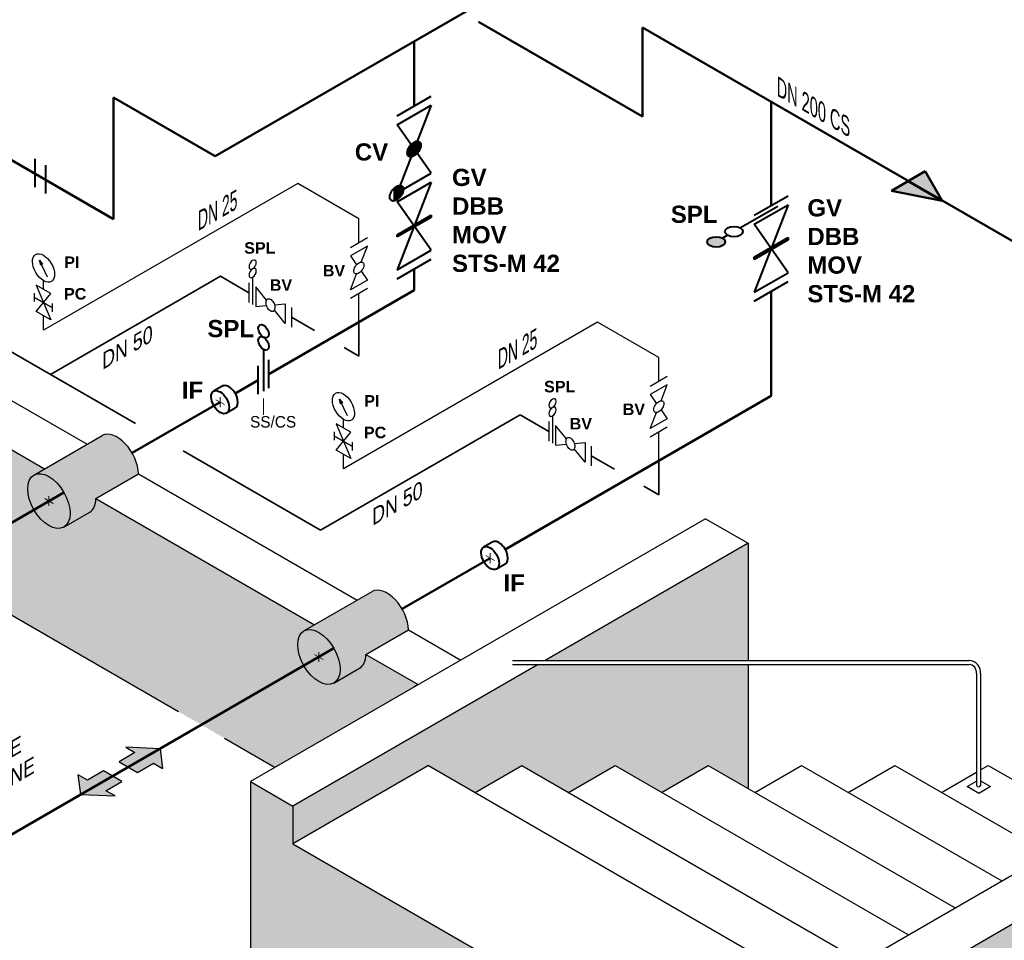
# Model space of a CAD drawing. Header units: millimetres. Extents: x 244 to 2461, y -1517 to 72.
# Tile 13 of 32: x 1331 to 1531, y -1249 to -1061. Entities that reach past the tile are written whole.
import ezdxf

# ---------------------------------------------------------------- set-up
doc = ezdxf.new("R2010")
doc.units = ezdxf.units.MM
doc.linetypes.add('ACAD_ISO10W100', pattern=[18, 12, -3, 0, -3])
for name, color, linetype, lineweight in [('Achsen', 253, 'ACAD_ISO10W100', 15), ('Armatur-Entleerung', 7, 'Continuous', 30), ('Armaturen-Einlagerung', 7, 'Continuous', 40), ('Einlagerung', 5, 'Continuous', 50), ('Entleerung', 74, 'Continuous', 35), ('Pfeile', 1, 'Continuous', 18), ('Stickstoffsystem', 200, 'Continuous', 25), ('Text', 7, 'Continuous', 18), ('Text groß', 7, 'Continuous', 18)]:
    doc.layers.add(name, color=color, linetype=linetype, lineweight=lineweight)
for name, color, linetype in [('ANLAGEN', 7, 'Continuous'), ('DN 025-', 8, 'Continuous'), ('effekte', 7, 'Continuous'), ('gebäude', 8, 'Continuous'), ('rohrdurchführung', 7, 'Continuous')]:
    doc.layers.add(name, color=color, linetype=linetype)
doc.styles.add('isotext', font='arial.ttf', dxfattribs={"oblique": 30, "height": 3})

# ---------------------------------------------------------------- blocks, each defined once
blk = doc.blocks.new('FILOU_N2_83_2')
at = {"layer": 'ANLAGEN', "color": 7, "linetype": 'Continuous'}
for p, q in [((0, 0), (6.4952, 12.4102)), ((6.4952, 12.4102), (6.4952, 8.0801)), ((6.4952, 8.0801), (12.9904, 11.8301)), ((12.9904, 11.8301), (12.9904, 3.1699)), ((0, 0), (6.4952, -4.9104)), ((12.9904, 3.1699), (6.4952, -0.5801)), ((6.4952, -0.5801), (6.4952, -4.9103))]:
    blk.add_line(p, q, dxfattribs=at)

msp = doc.modelspace()

# ---------------------------------------------------------------- hatches: boundary and pattern name
at = {"layer": 'Armaturen-Einlagerung'}
h = msp.add_hatch(color=256, dxfattribs=at)
edge = h.paths.add_edge_path()
edge.add_ellipse((1472.763945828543, -1106.315486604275), major_axis=(-1.833785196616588, 5.659506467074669e-09), ratio=0.5773502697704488, start_angle=0, end_angle=360)
at = {"layer": 'DN 025-'}
h = msp.add_hatch(color=256, dxfattribs=at)
h.paths.add_polyline_path([(1334.807002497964, -1110.072581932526), (1335.231852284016, -1110.961911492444), (1335.417878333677, -1110.842496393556)])
h.paths.add_polyline_path([(1335.066228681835, -1111.068229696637), (1335.231852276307, -1110.961911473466), (1334.807002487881, -1110.072581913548)])
h = msp.add_hatch(color=256, dxfattribs=at)
h.paths.add_polyline_path([(1395.945444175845, -1138.329083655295), (1396.370293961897, -1139.218413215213), (1396.556320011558, -1139.098998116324)])
h.paths.add_polyline_path([(1396.204670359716, -1139.324731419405), (1396.370293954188, -1139.218413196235), (1395.945444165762, -1138.329083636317)])
at = {"layer": 'effekte', "true_color": 0xc9c8c0}
h = msp.add_hatch(color=9, dxfattribs=at)
edge = h.paths.add_edge_path()
edge.add_line((906.9991178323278, -808.9316157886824), (787.9918579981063, -740.2227422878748))
edge.add_line((787.9918579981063, -740.222742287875), (787.9918579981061, -869.9623724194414))
edge.add_line((787.9918579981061, -869.9623724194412), (1382.826573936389, -1213.390355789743))
edge.add_line((1382.826573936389, -1213.390355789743), (1412.018775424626, -1196.536230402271))
edge.add_line((1412.018775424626, -1196.536230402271), (1401.344040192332, -1190.373169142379))
edge.add_ellipse((1397.01391317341, -1187.873169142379), major_axis=(3.061862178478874, -5.303300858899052), ratio=0.5773502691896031, start_angle=0, end_angle=45.000000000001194, ccw=False)
edge.add_line((1400.075775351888, -1193.176470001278), (1394.239749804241, -1196.54590092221))
edge.add_ellipse((1391.768932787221, -1190.90135998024), major_axis=(3.061862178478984, -5.303300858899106), ratio=0.5773502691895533, start_angle=180.0000000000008, end_angle=360.00000000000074, ccw=False)
edge.add_ellipse((1391.768932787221, -1190.90135998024), major_axis=(3.061862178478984, -5.303300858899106), ratio=0.5773502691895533, start_angle=7.772515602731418e-13, end_angle=180.0000000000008)
edge.add_line((1388.707070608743, -1185.598059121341), (1390.890188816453, -1184.337635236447))
edge.add_line((1390.890188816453, -1184.337635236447), (1346.303971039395, -1158.595770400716))
edge.add_ellipse((1341.973844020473, -1156.095770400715), major_axis=(3.061862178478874, -5.303300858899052), ratio=0.5773502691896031, start_angle=0, end_angle=45.000000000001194, ccw=False)
edge.add_line((1345.035706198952, -1161.399071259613), (1339.199680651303, -1164.768502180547))
edge.add_ellipse((1336.728863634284, -1159.123961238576), major_axis=(3.061862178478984, -5.303300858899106), ratio=0.5773502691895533, start_angle=180.0000000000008, end_angle=360.00000000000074, ccw=False)
edge.add_ellipse((1336.728863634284, -1159.123961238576), major_axis=(3.061862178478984, -5.303300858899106), ratio=0.5773502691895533, start_angle=7.772515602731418e-13, end_angle=180.0000000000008)
edge.add_line((1333.667001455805, -1153.820660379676), (1335.850119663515, -1152.560236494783))
edge.add_line((1335.850119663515, -1152.560236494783), (1044.980056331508, -984.6263271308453))
edge.add_ellipse((1040.649929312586, -982.1263271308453), major_axis=(3.061862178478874, -5.303300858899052), ratio=0.577350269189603, start_angle=0, end_angle=45.000000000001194, ccw=False)
edge.add_line((1043.711791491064, -987.4296279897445), (1037.875765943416, -990.799058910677))
edge.add_ellipse((1035.404948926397, -985.154517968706), major_axis=(3.061862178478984, -5.303300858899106), ratio=0.5773502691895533, start_angle=180.0000000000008, end_angle=360.0000000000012, ccw=False)
edge.add_ellipse((1035.404948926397, -985.154517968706), major_axis=(3.061862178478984, -5.303300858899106), ratio=0.5773502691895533, start_angle=1.245041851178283e-12, end_angle=180.0000000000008)
edge.add_line((1032.343086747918, -979.8512171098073), (1034.526204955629, -978.5907932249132))
edge.add_line((1034.526204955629, -978.5907932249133), (989.9399871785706, -952.8489283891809))
edge.add_ellipse((985.6098601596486, -950.3489283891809), major_axis=(3.061862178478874, -5.303300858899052), ratio=0.5773502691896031, start_angle=0, end_angle=45.000000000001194, ccw=False)
edge.add_line((988.6717223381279, -955.6522292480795), (982.8356967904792, -959.0216601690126))
edge.add_ellipse((980.3648797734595, -953.3771192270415), major_axis=(3.061862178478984, -5.303300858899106), ratio=0.5773502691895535, start_angle=180.0000000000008, end_angle=360.0000000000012, ccw=False)
edge.add_ellipse((980.3648797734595, -953.3771192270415), major_axis=(3.061862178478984, -5.303300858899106), ratio=0.5773502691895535, start_angle=1.245041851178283e-12, end_angle=180.0000000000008)
edge.add_line((977.3030175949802, -948.0738183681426), (979.4861358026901, -946.8133944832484))
edge.add_line((979.4861358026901, -946.8133944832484), (934.8999180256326, -921.0715296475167))
edge.add_ellipse((930.5697910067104, -918.5715296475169), major_axis=(3.061862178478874, -5.303300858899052), ratio=0.577350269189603, start_angle=0, end_angle=45.000000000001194, ccw=False)
edge.add_line((933.6316531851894, -923.8748305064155), (927.7956276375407, -927.2442614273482))
edge.add_ellipse((925.3248106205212, -921.5997204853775), major_axis=(3.061862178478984, -5.303300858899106), ratio=0.5773502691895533, start_angle=180.0000000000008, end_angle=360.0000000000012, ccw=False)
edge.add_ellipse((925.3248106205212, -921.5997204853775), major_axis=(3.061862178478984, -5.303300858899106), ratio=0.5773502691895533, start_angle=1.245041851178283e-12, end_angle=180.0000000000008)
edge.add_line((922.2629484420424, -916.2964196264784), (924.4460666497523, -915.0359957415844))
edge.add_line((924.4460666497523, -915.0359957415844), (906.9991178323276, -904.9629951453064))
edge.add_line((906.9991178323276, -904.9629951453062), (906.9991178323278, -808.9316157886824))
h = msp.add_hatch(color=9, dxfattribs=at)
h.paths.add_polyline_path([(2111.238954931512, -1002.826359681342), (2111.238954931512, -965.7905674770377), (1769.244304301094, -1163.241271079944), (1769.244304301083, -1190.277063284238), (1649.38325388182, -1259.478873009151), (1649.383253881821, -1232.443489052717), (1622.341246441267, -1248.056291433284), (1622.341246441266, -1234.437152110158), (1619.618772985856, -1233.325416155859), (1619.206369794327, -1232.7071757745), (1617.350555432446, -1231.77982249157), (1615.391632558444, -1231.882861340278), (1614.360616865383, -1231.985900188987), (1611.267585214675, -1230.337267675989), (1609.61797244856, -1229.9251086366), (1607.246646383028, -1229.822069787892), (1604.978421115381, -1229.409910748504), (1602.813296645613, -1228.585596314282), (1597.864442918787, -1229.615988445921), (1594.771411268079, -1229.822069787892), (1590.647363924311, -1227.349119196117), (1588.894650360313, -1224.773129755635), (1585.90471179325, -1223.227536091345), (1583.430284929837, -1223.124497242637), (1578.996942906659, -1223.124497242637), (1577.656624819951, -1222.60929935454), (1575.903911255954, -1222.506260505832), (1571.447877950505, -1223.166020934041), (1480.587402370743, -1275.624340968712), (1480.587402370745, -1283.276241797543), (1480.587402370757, -1366.933203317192)])
h.paths.add_polyline_path([(1480.587402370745, -1283.276241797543), (1480.587402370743, -1275.624340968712), (1471.927148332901, -1270.624340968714), (1471.927148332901, -1278.276241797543), (1386.471030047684, -1228.938128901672), (1386.471030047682, -1221.286228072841), (1377.810776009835, -1216.28622807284), (1377.810776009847, -1307.595090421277), (1480.587402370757, -1366.933203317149)])
at = {"layer": 'effekte'}
h = msp.add_hatch(color=253, dxfattribs=at)
h.set_gradient(color1=(156, 156, 156), rotation=29.999999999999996, tint=1, name='CURVED')
edge = h.paths.add_edge_path()
edge.add_ellipse((1336.728809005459, -1159.123929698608), major_axis=(3.061862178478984, -5.303300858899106), ratio=0.5773502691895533, start_angle=1.1937117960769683e-12, end_angle=180.0000000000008, ccw=False)
edge.add_line((1339.79067118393, -1164.427230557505), (1345.035651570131, -1161.399039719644))
edge.add_ellipse((1341.973789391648, -1156.095738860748), major_axis=(3.061862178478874, -5.303300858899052), ratio=0.577350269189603, start_angle=0, end_angle=45.00000000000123)
edge.add_line((1346.303916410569, -1158.595738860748), (1354.964170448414, -1153.595738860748))
edge.add_ellipse((1350.634043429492, -1151.095738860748), major_axis=(3.061862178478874, -5.303300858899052), ratio=0.5773502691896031, start_angle=45.00000000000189, end_angle=180)
edge.add_line((1347.572181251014, -1145.79243800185), (1333.66694682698, -1153.820628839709))
h = msp.add_hatch(color=255, dxfattribs=at)
edge = h.paths.add_edge_path()
edge.add_ellipse((1336.728863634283, -1159.123961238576), major_axis=(3.061862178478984, -5.303300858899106), ratio=0.5773502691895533, start_angle=106.1175443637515, end_angle=253.8824556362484)
edge.add_line((1332.937350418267, -1159.350001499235), (1338.820376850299, -1155.953434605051))
edge = h.paths.add_edge_path()
edge.add_ellipse((1336.728863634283, -1159.123961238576), major_axis=(3.061862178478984, -5.303300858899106), ratio=0.5773502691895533, start_angle=89.9999999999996, end_angle=106.1175443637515)
edge.add_line((1338.820376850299, -1155.953434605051), (1332.937350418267, -1159.350001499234))
edge.add_ellipse((1336.728863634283, -1159.123961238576), major_axis=(3.061862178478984, -5.303300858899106), ratio=0.5773502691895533, start_angle=253.8824556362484, end_angle=270.0000000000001)
edge.add_line((1333.667001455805, -1160.891728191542), (1339.790725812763, -1157.35619428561))
edge = h.paths.add_edge_path()
edge.add_ellipse((1336.728863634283, -1159.123961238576), major_axis=(3.061862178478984, -5.303300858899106), ratio=0.5773502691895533, start_angle=73.88245563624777, end_angle=89.9999999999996)
edge.add_line((1339.790725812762, -1157.35619428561), (1333.667001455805, -1160.891728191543))
edge.add_ellipse((1336.728863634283, -1159.123961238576), major_axis=(3.061862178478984, -5.303300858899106), ratio=0.5773502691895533, start_angle=270.0000000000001, end_angle=286.1175443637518)
edge.add_line((1334.637350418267, -1162.294487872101), (1340.520376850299, -1158.897920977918))
edge = h.paths.add_edge_path()
edge.add_ellipse((1336.728863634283, -1159.123961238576), major_axis=(3.061862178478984, -5.303300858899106), ratio=0.5773502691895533, start_angle=286.1175443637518, end_angle=433.8824556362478)
edge.add_line((1340.5203768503, -1158.897920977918), (1334.637350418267, -1162.294487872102))
h = msp.add_hatch(color=9, dxfattribs=at)
h.set_gradient(color1=(201, 200, 192), color2=(242, 242, 242), rotation=330, tint=1, name='CURVED')
h.paths.add_polyline_path([(1437.925276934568, -1191.579104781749), (1479.250301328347, -1191.579909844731), (1479.250301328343, -1167.720090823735)])
h.paths.add_polyline_path([(1436.500215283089, -1192.401864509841), (1386.471030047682, -1221.286228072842), (1386.471030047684, -1228.938128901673), (1414.084979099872, -1212.995207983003), (1423.596637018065, -1218.486766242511), (1433.108294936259, -1212.995207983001), (1442.619952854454, -1218.486766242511), (1452.131610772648, -1212.995207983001), (1461.643268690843, -1218.486766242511), (1471.154926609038, -1212.995207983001), (1479.25030132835, -1217.669074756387), (1479.250301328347, -1192.401864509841)])
h = msp.add_hatch(color=253, dxfattribs=at)
h.set_gradient(color1=(156, 156, 156), rotation=29.999999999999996, tint=1, name='CURVED')
edge = h.paths.add_edge_path()
edge.add_ellipse((1391.768878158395, -1190.901328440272), major_axis=(3.061862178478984, -5.303300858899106), ratio=0.5773502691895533, start_angle=1.1937117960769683e-12, end_angle=180.0000000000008, ccw=False)
edge.add_line((1394.830740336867, -1196.204629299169), (1400.075720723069, -1193.176438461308))
edge.add_ellipse((1397.013858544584, -1187.873137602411), major_axis=(3.061862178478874, -5.303300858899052), ratio=0.577350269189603, start_angle=0, end_angle=45.00000000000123)
edge.add_line((1401.343985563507, -1190.373137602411), (1410.004239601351, -1185.373137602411))
edge.add_ellipse((1405.674112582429, -1182.873137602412), major_axis=(3.061862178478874, -5.303300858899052), ratio=0.5773502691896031, start_angle=45.00000000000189, end_angle=180)
edge.add_line((1402.612250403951, -1177.569836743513), (1388.707015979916, -1185.598027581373))
h = msp.add_hatch(color=255, dxfattribs=at)
edge = h.paths.add_edge_path()
edge.add_ellipse((1391.768932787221, -1190.90135998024), major_axis=(3.061862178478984, -5.303300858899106), ratio=0.5773502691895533, start_angle=106.1175443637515, end_angle=253.8824556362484)
edge.add_line((1387.977419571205, -1191.127400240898), (1393.860446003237, -1187.730833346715))
edge = h.paths.add_edge_path()
edge.add_ellipse((1391.768932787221, -1190.90135998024), major_axis=(3.061862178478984, -5.303300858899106), ratio=0.5773502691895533, start_angle=89.9999999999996, end_angle=106.1175443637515)
edge.add_line((1393.860446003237, -1187.730833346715), (1387.977419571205, -1191.127400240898))
edge.add_ellipse((1391.768932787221, -1190.90135998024), major_axis=(3.061862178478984, -5.303300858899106), ratio=0.5773502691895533, start_angle=253.8824556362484, end_angle=270.0000000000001)
edge.add_line((1388.707070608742, -1192.669126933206), (1394.830794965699, -1189.133593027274))
edge = h.paths.add_edge_path()
edge.add_ellipse((1391.768932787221, -1190.90135998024), major_axis=(3.061862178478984, -5.303300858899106), ratio=0.5773502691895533, start_angle=73.88245563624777, end_angle=89.9999999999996)
edge.add_line((1394.8307949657, -1189.133593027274), (1388.707070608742, -1192.669126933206))
edge.add_ellipse((1391.768932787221, -1190.90135998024), major_axis=(3.061862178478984, -5.303300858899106), ratio=0.5773502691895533, start_angle=270.0000000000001, end_angle=286.1175443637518)
edge.add_line((1389.677419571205, -1194.071886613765), (1395.560446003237, -1190.675319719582))
edge = h.paths.add_edge_path()
edge.add_ellipse((1391.768932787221, -1190.90135998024), major_axis=(3.061862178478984, -5.303300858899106), ratio=0.5773502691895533, start_angle=286.1175443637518, end_angle=433.8824556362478)
edge.add_line((1395.560446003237, -1190.675319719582), (1389.677419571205, -1194.071886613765))
at = {"layer": 'Einlagerung'}
h = msp.add_hatch(color=256, dxfattribs=at)
h.paths.add_polyline_path([(1518.857465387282, -1097.934707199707), (1515.393363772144, -1091.934707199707), (1511.929262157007, -1093.934707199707)])
h.paths.add_polyline_path([(1508.465160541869, -1095.934707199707), (1518.857465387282, -1097.934707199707), (1511.929262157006, -1093.934707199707)])
h = msp.add_hatch(color=5, dxfattribs=at)
h.paths.add_polyline_path([(1354.272620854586, -1210.384126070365), (1351.02502322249, -1212.259130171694), (1351.200011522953, -1212.360159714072), (1356.222960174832, -1209.460158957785), (1352.397632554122, -1209.301601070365)])
h.paths.add_polyline_path([(1351.200011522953, -1212.360159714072), (1352.900011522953, -1213.341655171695), (1359.395207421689, -1209.591652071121), (1359.395206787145, -1209.591646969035), (1356.22296017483, -1209.460158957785)])
h.paths.add_polyline_path([(1352.900011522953, -1213.341655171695), (1354.600011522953, -1214.323150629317), (1359.622987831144, -1211.42313390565), (1359.395207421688, -1209.591652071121)])
h.paths.add_polyline_path([(1354.600011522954, -1214.323150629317), (1354.774999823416, -1214.424180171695), (1358.022597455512, -1212.549176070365), (1359.897672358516, -1213.631751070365), (1359.622987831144, -1211.42313390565)])
h = msp.add_hatch(color=5, dxfattribs=at)
h.paths.add_polyline_path([(1342.995334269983, -1217.097132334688), (1348.017285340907, -1214.197707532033), (1347.843481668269, -1214.097361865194), (1344.595883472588, -1215.972364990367), (1342.720808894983, -1214.889789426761)])
h.paths.add_polyline_path([(1349.717284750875, -1215.179203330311), (1348.017285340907, -1214.197707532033), (1342.995334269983, -1217.097132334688), (1343.223114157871, -1218.928614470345)])
h.paths.add_polyline_path([(1343.223114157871, -1218.928614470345), (1343.223273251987, -1218.929893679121), (1346.393311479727, -1219.061291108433), (1351.417284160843, -1216.160699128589), (1349.717284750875, -1215.179203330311)])
h.paths.add_polyline_path([(1348.345859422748, -1218.137416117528), (1351.593457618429, -1216.262412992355), (1351.417284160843, -1216.160699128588), (1346.393311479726, -1219.061291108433), (1350.220847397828, -1219.219941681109)])

# ---------------------------------------------------------------- linework, layer by layer
at = {"layer": 'Achsen'}
for p, q in [((1371.636759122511, -1137.969878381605), (1371.636759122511, -1139.969878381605)), ((1370.770733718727, -1138.469878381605), (1372.502784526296, -1139.469878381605)), ((1336.728863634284, -1158.123961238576), (1336.728863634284, -1160.123961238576)), ((1335.862838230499, -1158.623961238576), (1337.594889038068, -1159.623961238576)), ((1426.676828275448, -1169.747277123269), (1426.676828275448, -1171.747277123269)), ((1425.810802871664, -1170.247277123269), (1427.542853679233, -1171.247277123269)), ((1391.768932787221, -1189.90135998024), (1391.768932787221, -1191.90135998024)), ((1390.902907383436, -1190.40135998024), (1392.634958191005, -1191.40135998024))]:
    msp.add_line(p, q, dxfattribs=at)
at = {"layer": 'Armatur-Entleerung'}
for p, q in [((1398.188702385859, -1107.428668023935), (1401.652804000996, -1105.428668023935)), ((1401.652804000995, -1107.160719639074), (1398.188702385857, -1109.160719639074)), ((1400.385418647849, -1110.427326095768), (1401.652804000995, -1107.160719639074)), ((1398.188702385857, -1109.160719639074), (1399.455330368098, -1110.963832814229)), ((1378.263248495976, -1113.52587944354), (1378.263248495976, -1119.101756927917)), ((1398.18868366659, -1116.088893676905), (1399.455307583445, -1112.823046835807)), ((1400.384878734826, -1112.286198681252), (1401.652785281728, -1114.088893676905)), ((1377.503852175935, -1114.661897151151), (1377.503852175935, -1118.661897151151)), ((1381.090604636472, -1118.197101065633), (1378.895333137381, -1115.466209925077)), ((1378.895333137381, -1115.466209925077), (1378.895333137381, -1119.466209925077)), ((1401.652785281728, -1114.088893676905), (1398.18868366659, -1116.088893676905)), ((1401.652785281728, -1115.820945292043), (1398.18868366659, -1117.820945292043)), ((1378.895333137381, -1119.466209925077), (1381.090188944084, -1119.27083450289)), ((1382.700165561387, -1119.127004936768), (1384.895298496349, -1118.930313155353)), ((1384.895298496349, -1118.930313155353), (1384.895298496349, -1122.930313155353)), ((1386.15946777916, -1119.659219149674), (1386.15946777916, -1123.659219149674)), ((1384.895298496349, -1122.930313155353), (1382.700304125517, -1120.200461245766)), ((1459.32714406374, -1135.685169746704), (1462.791245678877, -1133.685169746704)), ((1462.791245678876, -1135.417221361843), (1459.327144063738, -1137.417221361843)), ((1461.52386032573, -1138.683827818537), (1462.791245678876, -1135.417221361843)), ((1459.327144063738, -1137.417221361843), (1460.593772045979, -1139.220334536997)), ((1439.401690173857, -1141.782381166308), (1439.401690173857, -1147.358258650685)), ((1459.327125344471, -1144.345395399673), (1460.593749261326, -1141.079548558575)), ((1461.523320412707, -1140.54270040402), (1462.791226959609, -1142.345395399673)), ((1438.642293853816, -1142.91839887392), (1438.642293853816, -1146.91839887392)), ((1442.229046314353, -1146.453602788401), (1440.033774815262, -1143.722711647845)), ((1440.033774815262, -1143.722711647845), (1440.033774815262, -1147.722711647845)), ((1462.791226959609, -1142.345395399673), (1459.327125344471, -1144.345395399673)), ((1462.791226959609, -1144.077447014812), (1459.327125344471, -1146.077447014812)), ((1440.033774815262, -1147.722711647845), (1442.228630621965, -1147.527336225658)), ((1443.838607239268, -1147.383506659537), (1446.03374017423, -1147.186814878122)), ((1446.03374017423, -1147.186814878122), (1446.03374017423, -1151.186814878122)), ((1447.297909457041, -1147.915720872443), (1447.297909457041, -1151.915720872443)), ((1446.03374017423, -1151.186814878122), (1443.838745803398, -1148.456962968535))]:
    msp.add_line(p, q, dxfattribs=at)
for points in [[(1400.750387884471, -1110.521011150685, -0.1593), (1400.926268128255, -1110.784906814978, -0.1064), (1400.948851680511, -1111.176668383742, -0.0713), (1400.814874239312, -1111.636740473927, -0.0576), (1400.544622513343, -1112.09509052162, -0.0576), (1400.179223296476, -1112.481893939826, -0.0713), (1399.774331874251, -1112.738218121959, -0.1064), (1399.39164799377, -1112.825160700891, -0.1593), (1399.089410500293, -1112.72941747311, -0.1593), (1398.913530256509, -1112.465521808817, -0.1064), (1398.890946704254, -1112.073760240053, -0.0713), (1399.024924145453, -1111.613688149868, -0.0576), (1399.295175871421, -1111.155338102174, -0.0576), (1399.660575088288, -1110.768534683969, -0.0713), (1400.065466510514, -1110.512210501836, -0.1064), (1400.448150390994, -1110.425267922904, -0.1593)], [(1381.354222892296, -1117.927870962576, -0.1593), (1381.670703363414, -1117.907502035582, -0.1064), (1382.021270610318, -1118.083824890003, -0.0713), (1382.352716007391, -1118.429888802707, -0.0576), (1382.614532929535, -1118.89310868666, -0.0576), (1382.766814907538, -1119.402955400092, -0.0713), (1382.786352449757, -1119.881763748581, -0.1064), (1382.670304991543, -1120.256649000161, -0.1593), (1382.436270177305, -1120.470522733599, -0.1593), (1382.119789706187, -1120.490891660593, -0.1064), (1381.769222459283, -1120.314568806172, -0.0713), (1381.43777706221, -1119.968504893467, -0.0576), (1381.175960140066, -1119.505285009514, -0.0576), (1381.023678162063, -1118.995438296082, -0.0713), (1381.004140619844, -1118.516629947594, -0.1064), (1381.120188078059, -1118.141744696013, -0.1593)], [(1461.888829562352, -1138.777512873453, -0.1593), (1462.064709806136, -1139.041408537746, -0.1064), (1462.087293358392, -1139.43317010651, -0.0713), (1461.953315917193, -1139.893242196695, -0.0576), (1461.683064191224, -1140.351592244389, -0.0576), (1461.317664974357, -1140.738395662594, -0.0713), (1460.912773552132, -1140.994719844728, -0.1064), (1460.530089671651, -1141.08166242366, -0.1593), (1460.227852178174, -1140.985919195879, -0.1593), (1460.05197193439, -1140.722023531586, -0.1064), (1460.029388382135, -1140.330261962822, -0.0713), (1460.163365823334, -1139.870189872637, -0.0576), (1460.433617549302, -1139.411839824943, -0.0576), (1460.799016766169, -1139.025036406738, -0.0713), (1461.203908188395, -1138.768712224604, -0.1064), (1461.586592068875, -1138.681769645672, -0.1593)], [(1442.492664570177, -1146.184372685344, -0.1593), (1442.809145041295, -1146.16400375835, -0.1064), (1443.159712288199, -1146.340326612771, -0.0713), (1443.491157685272, -1146.686390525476, -0.0576), (1443.752974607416, -1147.149610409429, -0.0576), (1443.905256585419, -1147.659457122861, -0.0713), (1443.924794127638, -1148.138265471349, -0.1064), (1443.808746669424, -1148.51315072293, -0.1593), (1443.574711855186, -1148.727024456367, -0.1593), (1443.258231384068, -1148.747393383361, -0.1064), (1442.907664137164, -1148.57107052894, -0.0713), (1442.576218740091, -1148.225006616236, -0.0576), (1442.314401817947, -1147.761786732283, -0.0576), (1442.162119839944, -1147.251940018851, -0.0713), (1442.142582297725, -1146.773131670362, -0.1064), (1442.25862975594, -1146.398246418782, -0.1593)]]:
    msp.add_lwpolyline(points, format="xyb", close=True, dxfattribs=at)
at = {"layer": 'Armatur-Entleerung', "extrusion": (0, 0, -1)}
for centre in [(1378.263248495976, -1110.961819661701), (1378.263248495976, -1112.671192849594), (1439.401690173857, -1139.21832138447), (1439.401690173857, -1140.927694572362)]:
    msp.add_ellipse(centre, major_axis=(-0.5233865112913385, -0.9065320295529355), ratio=0.5773502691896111, dxfattribs=at)
at = {"layer": 'Armaturen-Einlagerung'}
for p, q in [((1407.71088835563, -1080.633441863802), (1414.639091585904, -1076.633441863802)), ((1414.639097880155, -1078.464802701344), (1407.710857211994, -1096.320910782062)), ((1407.710894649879, -1082.464802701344), (1414.639097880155, -1078.464802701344)), ((1414.639060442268, -1092.320910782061), (1407.710894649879, -1082.464802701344)), ((1411.40597437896, -1085.893273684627), (1411.405972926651, -1088.625708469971)), ((1411.521401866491, -1085.851271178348), (1411.521301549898, -1088.534483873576)), ((1411.636961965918, -1085.819751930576), (1411.636977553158, -1088.432498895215)), ((1411.752350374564, -1085.799851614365), (1411.752345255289, -1088.319172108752)), ((1411.867830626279, -1085.792858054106), (1411.867981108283, -1088.192730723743)), ((1411.983274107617, -1085.800765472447), (1411.983293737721, -1088.051596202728)), ((1412.098746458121, -1085.826735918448), (1412.098697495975, -1087.892329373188)), ((1412.214272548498, -1085.876354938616), (1412.214287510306, -1087.709275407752)), ((1409.905045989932, -1087.571821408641), (1409.905019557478, -1088.627338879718)), ((1410.020485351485, -1087.293176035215), (1410.020468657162, -1088.825639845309)), ((1410.135838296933, -1087.076179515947), (1410.135871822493, -1088.909409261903)), ((1410.251257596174, -1086.893384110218), (1410.251208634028, -1088.958977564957)), ((1410.366661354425, -1086.734117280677), (1410.366680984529, -1088.984948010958)), ((1410.482213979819, -1086.592844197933), (1410.482244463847, -1088.992786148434)), ((1410.597609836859, -1086.466541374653), (1410.597604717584, -1088.98586186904)), ((1410.713217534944, -1086.353076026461), (1410.713233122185, -1088.9658229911)), ((1410.828653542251, -1086.251229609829), (1410.828553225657, -1088.934442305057)), ((1410.943982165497, -1086.160005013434), (1410.943980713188, -1088.892439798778)), ((1411.059595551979, -1086.07869583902), (1411.059603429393, -1088.840244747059)), ((1411.174995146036, -1086.007269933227), (1411.174959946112, -1088.778443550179)), ((1411.290591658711, -1085.945330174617), (1411.290599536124, -1088.706879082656)), ((1412.329624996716, -1085.960313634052), (1412.329691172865, -1087.492089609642)), ((1412.445131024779, -1086.105782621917), (1412.445061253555, -1087.213324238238)), ((1333.85827668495, -1089.409631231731), (1333.85827668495, -1095.183131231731)), ((1336.023340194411, -1090.661018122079), (1336.023340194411, -1096.434518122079)), ((1407.710857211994, -1096.320910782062), (1414.639060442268, -1092.320910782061)), ((1407.133599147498, -1095.347812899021), (1407.133494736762, -1097.960629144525)), ((1407.248795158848, -1095.246105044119), (1407.248694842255, -1097.929317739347)), ((1407.364414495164, -1095.154552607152), (1407.364482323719, -1097.887107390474)), ((1407.479857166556, -1095.073501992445), (1407.479865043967, -1097.835050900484)), ((1407.595187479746, -1095.001956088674), (1407.595221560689, -1097.773249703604)), ((1414.639066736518, -1094.152271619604), (1407.710826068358, -1112.008379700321)), ((1407.710853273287, -1094.940136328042), (1407.7108611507, -1097.701685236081)), ((1407.710863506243, -1098.152271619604), (1414.639066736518, -1094.152271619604)), ((1407.826046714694, -1094.888029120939), (1407.826114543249, -1097.620583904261)), ((1407.94190347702, -1094.845938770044), (1407.94180316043, -1097.529151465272)), ((1408.057223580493, -1094.814558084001), (1408.057239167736, -1097.42730504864)), ((1408.17261198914, -1094.79465776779), (1408.172537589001, -1097.3138582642)), ((1408.288212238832, -1094.787594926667), (1408.288173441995, -1097.187416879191)), ((1408.403466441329, -1094.795451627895), (1408.403384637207, -1097.04666091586)), ((1408.519197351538, -1094.821592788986), (1408.519129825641, -1096.886876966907)), ((1408.634534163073, -1094.871161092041), (1408.634479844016, -1096.7039615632)), ((1408.750006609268, -1094.955050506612), (1408.75007278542, -1096.486826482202)), ((1408.865323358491, -1095.100468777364), (1408.865329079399, -1096.15548769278)), ((1480.525109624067, -1100.898534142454), (1487.453312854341, -1096.898534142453)), ((1414.639029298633, -1108.008379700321), (1407.710863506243, -1098.152271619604)), ((1485.309859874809, -1099.072099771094), (1477.685838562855, -1103.473830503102)), ((1487.453319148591, -1098.729894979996), (1480.52507848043, -1116.586003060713)), ((1480.525115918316, -1102.729894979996), (1487.453319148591, -1098.729894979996)), ((1414.63890964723, -1101.195923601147), (1407.710826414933, -1105.195854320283)), ((1414.639048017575, -1101.080325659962), (1407.710844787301, -1105.080325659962)), ((1407.710900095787, -1104.849577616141), (1414.638983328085, -1100.849646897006)), ((1414.639011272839, -1101.311382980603), (1407.710928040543, -1105.311313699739)), ((1414.639015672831, -1100.964986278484), (1407.710932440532, -1104.96491699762)), ((1414.638983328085, -1100.849646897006), (1414.639011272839, -1101.311382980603)), ((1487.453281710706, -1112.586003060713), (1480.525115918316, -1102.729894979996)), ((1407.710928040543, -1105.311313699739), (1407.710881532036, -1104.849268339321)), ((1475.092474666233, -1104.971109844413), (1474.060627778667, -1105.566846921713)), ((1487.453162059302, -1105.773546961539), (1480.525078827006, -1109.773477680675)), ((1487.453300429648, -1105.657949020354), (1480.525097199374, -1109.657949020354)), ((1480.52515250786, -1109.427200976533), (1487.453235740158, -1105.427270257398)), ((1487.453263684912, -1105.889006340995), (1480.525180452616, -1109.888937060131)), ((1487.453268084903, -1105.542609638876), (1480.525184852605, -1109.542540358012)), ((1487.453235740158, -1105.427270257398), (1487.453263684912, -1105.889006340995)), ((1407.710826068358, -1112.008379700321), (1414.639029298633, -1108.008379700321)), ((1407.710832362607, -1113.839740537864), (1414.639035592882, -1109.839740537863)), ((1480.525180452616, -1109.888937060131), (1480.525133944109, -1109.426891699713)), ((1480.52507848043, -1116.586003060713), (1487.453281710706, -1112.586003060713)), ((1480.52508477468, -1118.417363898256), (1487.453288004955, -1114.417363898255)), ((1380.482503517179, -1128.214855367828), (1380.482503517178, -1136.749585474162)), ((1379.399971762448, -1137.374585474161), (1379.399971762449, -1131.600985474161)), ((1381.565035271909, -1136.124585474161), (1381.565035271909, -1130.350985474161)), ((1372.165962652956, -1135.678613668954), (1370.29237859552, -1136.760327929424)), ((1374.700502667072, -1140.186754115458), (1372.904029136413, -1141.223948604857)), ((1427.206031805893, -1167.456012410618), (1425.332447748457, -1168.537726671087)), ((1429.740571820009, -1171.964152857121), (1427.94409828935, -1173.001347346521))]:
    msp.add_line(p, q, dxfattribs=at)
for points in [[(1410.067598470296, -1088.865148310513, -0.1593), (1409.833238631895, -1088.513264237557, -0.1064), (1409.803001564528, -1087.990890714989, -0.0713), (1409.981778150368, -1087.377442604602, -0.0576), (1410.342090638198, -1086.766382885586, -0.0576), (1410.829304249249, -1086.250693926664, -0.0713), (1411.369040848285, -1085.908837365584, -0.1064), (1411.879260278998, -1085.792979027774, -0.1593), (1412.282356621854, -1085.920565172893, -0.1593), (1412.516716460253, -1086.272449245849, -0.1064), (1412.54695352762, -1086.794822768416, -0.0713), (1412.36817694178, -1087.408270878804, -0.0576), (1412.007864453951, -1088.019330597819, -0.0576), (1411.520650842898, -1088.535019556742, -0.0713), (1410.980914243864, -1088.876876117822, -0.1064), (1410.47069481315, -1088.992734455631, -0.1593)], [(1406.487910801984, -1097.859765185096, -0.1593), (1406.253500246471, -1097.508070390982, -0.1064), (1406.223383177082, -1096.98562758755, -0.0713), (1406.402039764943, -1096.372248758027, -0.0576), (1406.762352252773, -1095.761189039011, -0.0576), (1407.249496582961, -1095.245380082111, -0.0713), (1407.789302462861, -1094.903643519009, -0.1064), (1408.29964189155, -1094.787715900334, -0.1593), (1408.702618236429, -1094.915371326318, -0.1593), (1408.937098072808, -1095.267186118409, -0.1064), (1408.967215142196, -1095.789628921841, -0.0713), (1408.788558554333, -1096.403007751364, -0.0576), (1408.428246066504, -1097.014067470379, -0.0576), (1407.941032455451, -1097.529756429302, -0.0713), (1407.401295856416, -1097.871612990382, -0.1064), (1406.890956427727, -1097.987540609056, -0.1593)]]:
    msp.add_lwpolyline(points, format="xyb", close=True, dxfattribs=at)
for centre, major_axis, ratio in [((1476.389156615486, -1104.222470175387), (-1.833785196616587, 5.659505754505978e-09), 0.5773502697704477), ((1472.763945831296, -1106.315486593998), (-1.833785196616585, 5.65950646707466e-09), 0.5773502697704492), ((1380.482503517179, -1124.514624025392), (-0.7554430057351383, 1.308465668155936), 0.5773502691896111), ((1380.482503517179, -1126.981890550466), (-0.7554430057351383, 1.308465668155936), 0.5773502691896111), ((1371.636759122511, -1138.969878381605), (1.31275905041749, -2.229115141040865), 0.5736040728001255), ((1426.676828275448, -1170.747277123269), (1.31275905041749, -2.229115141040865), 0.5736040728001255)]:
    msp.add_ellipse(centre, major_axis=major_axis, ratio=ratio, dxfattribs=at)
for centre in [(1373.43323298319, -1137.932683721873), (1428.473302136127, -1169.710082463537)]:
    msp.add_ellipse(centre, major_axis=(1.31275905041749, -2.229115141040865), ratio=0.5736040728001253, start_param=6.24822871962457, end_param=9.449833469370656, dxfattribs=at)
at = {"layer": 'DN 025-'}
for p, q in [((1336.457422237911, -1113.527372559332), (1334.807002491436, -1110.072581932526)), ((1337.454026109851, -1120.577954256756), (1337.454026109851, -1118.863064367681)), ((1397.595863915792, -1141.7838742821), (1395.945444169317, -1138.329083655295)), ((1398.592467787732, -1148.834455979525), (1398.592467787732, -1147.119566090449))]:
    msp.add_line(p, q, dxfattribs=at)
for points in [[(1334.807002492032, -1110.072581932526), (1335.417878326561, -1110.842496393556), (1335.066228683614, -1111.068229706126), (1334.807002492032, -1110.072581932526)], [(1334.1368220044, -1120.474353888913), (1337.121878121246, -1116.859710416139), (1334.136821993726, -1115.136287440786), (1337.121878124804, -1122.197776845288), (1334.136821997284, -1120.474353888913)], [(1333.804674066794, -1118.470999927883), (1333.804674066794, -1116.756109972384)], [(1395.945444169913, -1138.329083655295), (1396.556320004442, -1139.098998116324), (1396.204670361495, -1139.324731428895), (1395.945444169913, -1138.329083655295)], [(1395.275263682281, -1148.730855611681), (1398.260319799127, -1145.116212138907), (1395.275263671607, -1143.392789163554), (1398.260319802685, -1150.454278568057), (1395.275263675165, -1148.730855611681)], [(1394.943115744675, -1146.727501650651), (1394.943115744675, -1145.012611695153)]]:
    msp.add_lwpolyline(points, dxfattribs=at)
for points in [[(1333.804674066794, -1117.613554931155), (1337.454026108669, -1119.720509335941)], [(1394.943115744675, -1145.870056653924), (1398.59246778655, -1147.977011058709)]]:
    msp.add_lwpolyline(points, close=True, dxfattribs=at)
for centre in [(1335.629350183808, -1111.633445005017), (1396.767791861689, -1139.889946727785)]:
    msp.add_ellipse(centre, major_axis=(1.619276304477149, -2.749593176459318), ratio=0.5736040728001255, dxfattribs=at)
at = {"layer": 'Einlagerung'}
for p, q in [((1349.917010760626, -1101.709511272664), (1139.058790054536, -979.9754930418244)), ((1370.646096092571, -1088.867114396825), (1433.088642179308, -1052.815893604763)), ((1457.704675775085, -1080.749317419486), (1424.331672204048, -1061.481404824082)), ((1457.704675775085, -1062.628127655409), (1457.704675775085, -1080.749317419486)), ((1617.769854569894, -1155.041801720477), (1457.704675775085, -1062.628127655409)), ((1411.174959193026, -1078.633459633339), (1411.174959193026, -1065.613403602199)), ((1370.646096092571, -1088.867114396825), (1349.917010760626, -1076.899171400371)), ((1349.917010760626, -1076.899171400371), (1349.917010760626, -1101.709511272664)), ((1483.98919881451, -1077.657933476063), (1483.98919881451, -1098.898541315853)), ((1508.465160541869, -1095.934707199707), (1515.393363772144, -1091.934707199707)), ((1515.393363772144, -1091.934707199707), (1518.857465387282, -1097.934707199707)), ((1511.929262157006, -1093.934707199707), (1518.857465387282, -1097.934707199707)), ((1518.857465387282, -1097.934707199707), (1508.465160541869, -1095.934707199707)), ((1411.174959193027, -1116.14248792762), (1411.174959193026, -1111.839725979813)), ((1411.174959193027, -1116.14248792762), (1381.565035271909, -1133.237785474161)), ((1483.98919881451, -1116.417356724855), (1483.989198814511, -1137.657964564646)), ((1379.399971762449, -1134.487785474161), (1374.718345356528, -1137.190723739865)), ((1483.989198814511, -1137.657964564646), (1429.758414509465, -1168.968122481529)), ((1371.636759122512, -1138.969878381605), (1353.695960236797, -1149.328003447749)), ((1339.790725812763, -1157.35619428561), (1229.507771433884, -1221.028087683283)), ((1426.676828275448, -1170.747277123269), (1408.736029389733, -1181.105402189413)), ((1394.8307949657, -1189.133593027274), (1212.857716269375, -1294.195799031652))]:
    msp.add_line(p, q, dxfattribs=at)
at = {"layer": 'Entleerung', "color": 74}
for p, q in [((1093.992554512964, -992.9974431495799), (1354.399819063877, -1143.341487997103)), ((1364.064907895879, -1148.921549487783), (1392.066985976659, -1165.088324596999))]:
    msp.add_line(p, q, dxfattribs=at)
at = {"layer": 'Entleerung'}
for p, q in [((1337.026521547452, -1133.311154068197), (1371.683866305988, -1113.301726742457)), ((1371.683866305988, -1113.301726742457), (1377.503852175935, -1116.661897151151)), ((1386.15946777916, -1121.659219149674), (1390.889584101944, -1124.390153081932)), ((1399.920753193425, -1122.640106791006), (1399.920753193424, -1129.604300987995)), ((1396.889584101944, -1127.854254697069), (1399.920753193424, -1129.604300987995)), ((1392.066985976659, -1165.088324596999), (1432.82230798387, -1141.558228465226)), ((1432.82230798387, -1141.558228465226), (1438.642293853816, -1144.91839887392)), ((1447.297909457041, -1149.915720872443), (1452.028025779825, -1152.6466548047)), ((1461.059194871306, -1150.896608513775), (1461.059194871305, -1157.860802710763)), ((1458.028025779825, -1156.110756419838), (1461.059194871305, -1157.860802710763))]:
    msp.add_line(p, q, dxfattribs=at)
at = {"layer": 'gebäude'}
for p, q in [((1053.640310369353, -979.6263271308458), (1344.51037370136, -1147.560236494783)), ((1044.980056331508, -984.6263271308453), (1335.850119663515, -1152.560236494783)), ((1354.964225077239, -1153.595770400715), (1399.550442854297, -1179.337635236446)), ((1346.303971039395, -1158.595770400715), (1390.890188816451, -1184.337635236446)), ((1470.590047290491, -1162.720090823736), (1377.810776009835, -1216.28622807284)), ((1470.590047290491, -1162.720090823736), (1479.250301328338, -1167.720090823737)), ((1479.250301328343, -1167.720090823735), (1437.925276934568, -1191.579104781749)), ((1479.250301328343, -1167.720090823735), (1479.250301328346, -1191.579909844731)), ((1317.481642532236, -1175.663442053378), (1363.121711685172, -1202.013748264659)), ((1410.004294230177, -1185.373169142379), (1420.67902946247, -1191.536230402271)), ((1401.344040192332, -1190.373169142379), (1412.018775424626, -1196.536230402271)), ((1431.224922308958, -1191.578974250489), (1524.376312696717, -1191.580788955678)), ((1436.500215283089, -1192.401864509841), (1386.471030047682, -1221.286228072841)), ((1431.224922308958, -1192.401864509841), (1524.310190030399, -1192.401864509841)), ((1479.250301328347, -1192.401864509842), (1479.25030132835, -1217.669074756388)), ((1525.840565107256, -1194.248082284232), (1525.846959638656, -1217.113876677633)), ((1526.659660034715, -1194.335379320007), (1526.670693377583, -1217.113876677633)), ((1412.018775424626, -1196.536230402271), (1411.134993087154, -1197.046482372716)), ((1372.521711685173, -1207.440840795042), (1382.826573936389, -1213.390355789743)), ((1414.084979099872, -1212.995207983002), (1386.471030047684, -1228.938128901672)), ((1414.084979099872, -1212.995207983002), (1492.914356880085, -1258.507370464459)), ((1423.596637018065, -1218.486766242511), (1433.108294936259, -1212.995207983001)), ((1433.108294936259, -1212.995207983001), (1502.426014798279, -1253.01581220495)), ((1442.619952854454, -1218.486766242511), (1452.131610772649, -1212.995207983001)), ((1452.131610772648, -1212.995207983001), (1511.937672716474, -1247.524253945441)), ((1461.643268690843, -1218.486766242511), (1471.154926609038, -1212.995207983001)), ((1471.154926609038, -1212.995207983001), (1521.449330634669, -1242.032695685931)), ((1480.666584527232, -1218.486766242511), (1490.178242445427, -1212.995207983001)), ((1490.178242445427, -1212.995207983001), (1530.960988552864, -1236.541137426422)), ((1499.689900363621, -1218.486766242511), (1509.201558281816, -1212.995207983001)), ((1509.201558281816, -1212.995207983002), (1540.472646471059, -1231.049579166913)), ((1518.713216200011, -1218.486766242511), (1525.846191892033, -1214.368540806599)), ((1526.669133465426, -1213.893415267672), (1528.224874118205, -1212.995207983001)), ((1528.224874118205, -1212.995207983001), (1549.984304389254, -1225.558020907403)), ((1377.810776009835, -1216.28622807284), (1377.810776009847, -1307.595090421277)), ((1377.810776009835, -1216.28622807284), (1386.471030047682, -1221.286228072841)), ((1523.907290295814, -1217.311280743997), (1525.846959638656, -1216.191412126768)), ((1526.670693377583, -1216.160953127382), (1528.663119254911, -1217.311280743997)), ((1471.927148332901, -1270.624340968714), (1563.084180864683, -1217.994803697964)), ((1526.285204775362, -1218.684170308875), (1523.907290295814, -1217.311280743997)), ((1528.663119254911, -1217.311280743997), (1526.285204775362, -1218.684170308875)), ((1386.471030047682, -1221.286228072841), (1386.471030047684, -1228.938128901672)), ((1480.587402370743, -1275.624340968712), (1571.744434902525, -1222.994803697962)), ((1386.471030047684, -1228.938128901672), (1471.927148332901, -1278.276241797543))]:
    msp.add_line(p, q, dxfattribs=at)
for centre, radius, start, end in [((1524.1757993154, -1194.070655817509), 2.497927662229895, 353.9165270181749, 85.39580569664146), ((1524.1757993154, -1194.070655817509), 1.674193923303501, 353.9165270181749, 85.39580569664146), ((1526.25882650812, -1216.918496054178), 0.4558595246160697, 205.378638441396, 334.6213615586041)]:
    msp.add_arc(centre, radius, start, end, dxfattribs=at)
at = {"layer": 'rohrdurchführung'}
for p, q in [((1333.667001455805, -1153.820660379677), (1347.572235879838, -1145.792469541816)), ((1346.303971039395, -1158.595770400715), (1354.964225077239, -1153.595770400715)), ((1339.790725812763, -1164.427262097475), (1345.035706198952, -1161.399071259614)), ((1388.707070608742, -1185.598059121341), (1402.612305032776, -1177.56986828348)), ((1401.344040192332, -1190.373169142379), (1410.004294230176, -1185.373169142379)), ((1394.8307949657, -1196.204660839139), (1400.075775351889, -1193.176470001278))]:
    msp.add_line(p, q, dxfattribs=at)
for centre, start_param, end_param in [((1350.634098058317, -1151.095770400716), 0.7853981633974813, 3.141592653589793), ((1341.973844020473, -1156.095770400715), 0, 0.7853981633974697), ((1405.674167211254, -1182.87316914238), 0.7853981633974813, 3.141592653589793), ((1397.01391317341, -1187.873169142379), 0, 0.7853981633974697)]:
    msp.add_ellipse(centre, major_axis=(3.061862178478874, -5.303300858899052), ratio=0.577350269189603, start_param=start_param, end_param=end_param, dxfattribs=at)
for centre in [(1336.728863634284, -1159.123961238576), (1391.768932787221, -1190.90135998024)]:
    msp.add_ellipse(centre, major_axis=(3.061862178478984, -5.303300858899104), ratio=0.5773502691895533, dxfattribs=at)
at = {"layer": 'Stickstoffsystem'}
for p, q in [((1387.454454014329, -1094.387409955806), (1335.628934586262, -1124.308887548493)), ((1399.920753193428, -1101.584831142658), (1387.454454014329, -1094.387409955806)), ((1399.920753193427, -1106.428668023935), (1399.920753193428, -1101.584831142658)), ((1335.629350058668, -1115.997998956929), (1335.629350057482, -1114.217297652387)), ((1399.920753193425, -1122.640106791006), (1399.920734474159, -1116.820945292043)), ((1335.628934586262, -1124.308887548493), (1335.629350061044, -1121.336065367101)), ((1448.59289569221, -1122.643911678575), (1396.767376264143, -1152.565389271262)), ((1461.059194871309, -1129.841332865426), (1448.59289569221, -1122.643911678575)), ((1461.059194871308, -1134.685169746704), (1461.059194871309, -1129.841332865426)), ((1396.767791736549, -1144.254500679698), (1396.767791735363, -1142.473799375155)), ((1461.059194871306, -1150.896608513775), (1461.05917615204, -1145.077447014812)), ((1396.767376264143, -1152.565389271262), (1396.767791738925, -1149.592567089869))]:
    msp.add_line(p, q, dxfattribs=at)
at = {"layer": 'Text'}
msp.add_line((1380.482503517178, -1138.243258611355), (1380.482503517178, -1141.578416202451), dxfattribs=at)

# ---------------------------------------------------------------- block references
at = {"layer": 'Pfeile', "xscale": -0.4999999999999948, "yscale": 0.5, "zscale": 0.5}
for p, rotation in [((1359.395802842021, -1209.591992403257), 59.99998277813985), ((1343.223273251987, -1218.929893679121), 239.9999827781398)]:
    msp.add_blockref('FILOU_N2_83_2', p, dxfattribs=dict(at, rotation=rotation))

# ---------------------------------------------------------------- texts
at = {"layer": 'Stickstoffsystem', "char_height": 3.5, "attachment_point": 9, "rotation": 29.99999999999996}
for insert in [(1375.183339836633, -1099.552920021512), (1436.321781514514, -1127.809421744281)]:
    msp.add_mtext('\\W0.7;\\Q30;DN 25 ', dxfattribs=dict(at, insert=insert))
at = {"layer": 'Text'}
for s, insert, char_height, width, attachment_point in [('{\\fArial|b1|i0|c0|p34;CV}', (1399.092479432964, -1086.237772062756), 3.5, 5.46291058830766, 1), ('{\\fArial|b1|i0|c0|p34;GV\\PDBB\\PMOV\\PSTS-M 42}', (1418.906697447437, -1091.423019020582), 3.5, 31.79455828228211, 1), ('{\\fArial|b1|i0|c0|p34;GV\\PDBB\\PMOV\\PSTS-M 42}', (1491.351738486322, -1097.61982143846), 3.5, 31.79455828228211, 1), ('{\\fArial|b1|i0|c0|p34;SPL}', (1463.51484729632, -1098.933110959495), 3.5, 5.46291058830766, 1), ('{\\fArial|b1|i0|c0|p34;SPL}', (1376.538948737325, -1106.376429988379), 2.34180516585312, 5.46291058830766, 1), ('{\\fArial|b1|i0|c0|p34;PI}', (1339.870828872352, -1109.285642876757), 2.34180516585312, 5.46291058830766, 1), ('{\\fArial|b1|i0|c0|p34;BV}', (1392.571510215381, -1110.994473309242), 2.34180516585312, 5.46291058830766, 1), ('{\\fArial|b1|i0|c0|p34;BV}', (1381.764020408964, -1113.942348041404), 2.34180516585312, 5.46291058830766, 1), ('{\\fArial|b1|i0|c0|p34;PC}', (1339.810207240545, -1115.723278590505), 2.34180516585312, 5.46291058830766, 1), ('{\\fArial|b1|i0|c0|p34;SPL}', (1369.040281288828, -1122.229023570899), 3.5, 5.46291058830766, 1), ('{\\fArial|b1|i0|c0|p34;IF}', (1363.831187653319, -1134.770732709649), 3.5, 5.46291058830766, 1), ('{\\fArial|b1|i0|c0|p34;SPL}', (1437.677390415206, -1134.632931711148), 2.34180516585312, 5.46291058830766, 1), ('{\\fArial|b1|i0|c0|p34;PI}', (1401.009270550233, -1137.542144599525), 2.34180516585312, 5.46291058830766, 1), ('{\\fArial|b1|i0|c0|p34;BV}', (1453.709951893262, -1139.250975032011), 2.34180516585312, 5.46291058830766, 1), ('SS/CS  ', (1387.132154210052, -1141.80842040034), 2.34180516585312, 11.73754248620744, 3), ('{\\fArial|b1|i0|c0|p34;PC}', (1400.948648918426, -1143.979780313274), 2.34180516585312, 5.46291058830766, 1), ('{\\fArial|b1|i0|c0|p34;BV}', (1442.902462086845, -1142.198849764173), 2.34180516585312, 5.46291058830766, 1), ('{\\fArial|b1|i0|c0|p34;IF}', (1429.391411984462, -1174.037144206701), 3.5, 5.46291058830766, 1)]:
    msp.add_mtext(s, dxfattribs=dict(at, insert=insert, char_height=char_height, width=width, attachment_point=attachment_point))
at = {"layer": 'Text groß', "style": 'isotext', "oblique": 30}
for p in [(1347.59174846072, -1132.446430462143), (1402.631817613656, -1164.223829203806)]:
    msp.add_text('DN 50', height=3, rotation=29.99999999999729, dxfattribs=at).set_placement(p)
at = {"layer": 'Text groß', "insert": (1500.04901314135, -1085.168596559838), "char_height": 3.5, "attachment_point": 9, "rotation": 330}
msp.add_mtext('{\\fArial|b0|i0|c0|p34;\\Q-30;\\W0.7;DN 200 CS}', dxfattribs=at)
at = {"layer": 'Text groß', "insert": (1302.955906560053, -1223.051490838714), "char_height": 3, "width": 86.40584873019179, "attachment_point": 2, "rotation": 29.999999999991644, "style": 'isotext'}
msp.add_mtext('FROM AND TO BASE PIPELINE\\PVON UND ZUR PLATZPIPELINE    \\PDN 200 CS', dxfattribs=at)

doc.saveas('drawing.dxf')
